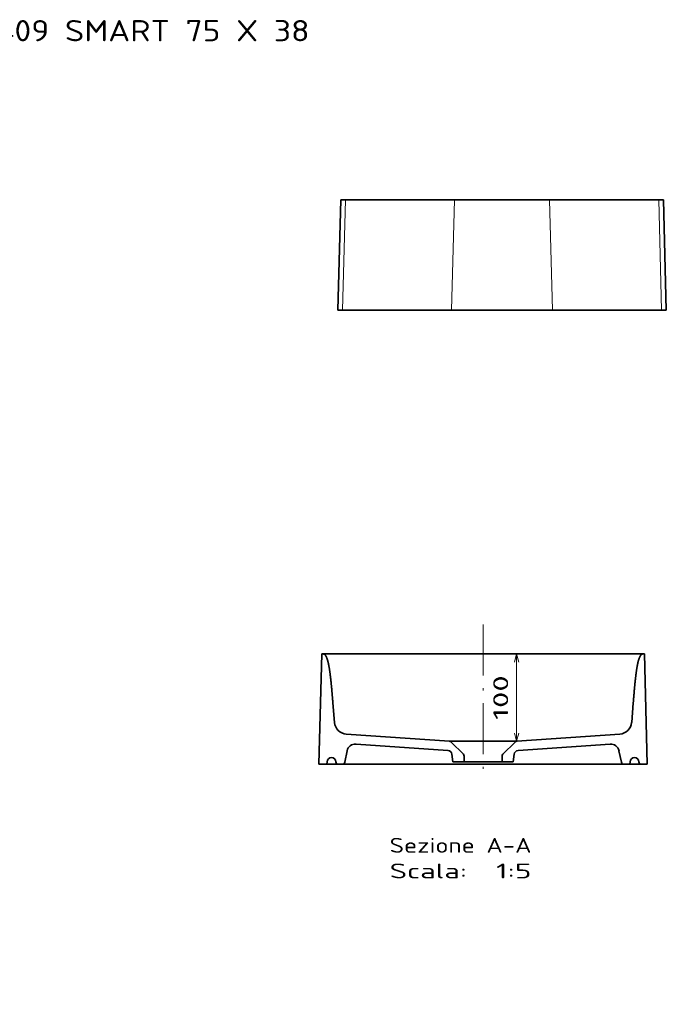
# Model space of a CAD drawing. Extents: x 37 to 365, y 30 to 262.
# Tile 5 of 5: x 212 to 365, y 30 to 262. Entities that reach past the tile are written whole.
import ezdxf
from ezdxf.enums import TextEntityAlignment as Align

# ---------------------------------------------------------------- set-up
doc = ezdxf.new("R2010")
doc.units = 0
doc.linetypes.add('DASHDOT', pattern=[18.5, 12, -3, 0.5, -3])
doc.layers.get('0').update_dxf_attribs({"lineweight": 13})
doc.styles.get("Standard").update_dxf_attribs({"font": 'isocp.shx'})
doc.dimstyles.get("Standard").update_dxf_attribs({"dimtxt": 2.5, "dimasz": 2.5, "dimexe": 1.25, "dimexo": 0.625, "dimtad": 1, "dimcen": 2.5, "dimadec": 0, "dimazin": 0, "dimtfac": 1, "dimtmove": 0, "dimatfit": 0, "dimfxl": 0, "dimarcsym": 0})

# ---------------------------------------------------------------- blocks, each defined once
blk = doc.blocks.new('*D')
at = {"color": 7, "lineweight": 13}
for p, q in [((82.33, 218.83), (44.83, 218.83)), ((46.83, 192.82), (46.83, 218.83)), ((81.66, 192.82), (44.83, 192.82)), ((131.32, 126.79), (40.17, 126.79)), ((42.17, 49.42), (42.17, 126.79)), ((329.42, 91.77), (329.42, 112.35)), ((129.51, 85.78), (156.24, 102.05)), ((57.64, 86.1), (57.64, 29.77)), ((209, 86.1), (209, 29.77)), ((131.32, 49.42), (40.17, 49.42)), ((57.64, 31.77), (209, 31.77))]:
    blk.add_line(p, q, dxfattribs=at)
for points in [[(47.35, 216.9), (46.83, 218.83), (46.31, 216.9)], [(46.31, 194.76), (46.83, 192.82), (47.35, 194.76)], [(42.68, 124.85), (42.17, 126.79), (41.65, 124.85)], [(329.93, 110.42), (329.42, 112.35), (328.9, 110.42)], [(328.9, 93.7), (329.42, 91.77), (329.93, 93.7)], [(135.76, 88.98), (137.14, 90.43), (135.22, 89.86)], [(130.89, 87.23), (129.51, 85.78), (131.43, 86.35)], [(41.65, 51.36), (42.17, 49.42), (42.68, 51.36)], [(59.57, 32.29), (57.64, 31.77), (59.57, 31.25)], [(207.07, 31.25), (209, 31.77), (207.07, 32.29)]]:
    blk.add_lwpolyline(points, dxfattribs=at)
for s, rotation, p, p2 in [('130', 90, (44.83, 200.57), (44.83, 211.08)), ('100', 90, (327.42, 96.81), (327.42, 107.31)), ('45', 31.3138, (149.42, 100.24), (155.2, 103.76)), ('%%c', 31.3138, (146.37, 98.38), (148.56, 99.72)), ('380', 90, (40.17, 82.85), (40.17, 93.36))]:
    blk.add_text(s, height=3.5, rotation=rotation, dxfattribs=at).set_placement(p, p2, align=Align.FIT)
blk.add_text('750', height=3.5, dxfattribs=at).set_placement((128.07, 33.77), (138.58, 33.77), align=Align.FIT)
blk = doc.blocks.new('BLOCK11')
at = {"color": 7, "lineweight": 35, "ltscale": 0.142433}
for p, q in [((-130, 193.4), (-130, 187.7)), ((-130, -187.7), (-130, -193.4))]:
    blk.add_line(p, q, dxfattribs=at)
at = {"color": 7, "lineweight": 35}
for p, q in [((-130, 193.4), (0, 190)), ((-130, 187.7), (-130, 59.5)), ((0, 55.9), (0, 184.5)), ((0, 55.9), (0, 183.5)), ((0, 55.9), (0, 183.5)), ((-130, -59.5), (-130, 59.5)), ((0, 55.9), (0, -55.9)), ((0, -55.9), (0, 55.9)), ((0, -55.9), (0, 55.9)), ((0, -184.5), (0, -55.9)), ((0, -183.5), (0, -55.9)), ((0, -183.5), (0, -55.9)), ((-130, -187.7), (-130, -59.5)), ((-130, -193.4), (0, -190))]:
    blk.add_line(p, q, dxfattribs=at)
at = {"color": 7, "lineweight": 13}
for p, q in [((0, 184.5), (-130, 187.7)), ((0, 55.9), (-130, 59.5)), ((0, -55.9), (-130, -59.5)), ((0, -184.5), (-130, -187.7))]:
    blk.add_line(p, q, dxfattribs=at)
at = {"color": 7, "lineweight": 35, "ltscale": 0.138725}
for p, q in [((0, 190), (0, 184.5)), ((0, -190), (0, -184.5))]:
    blk.add_line(p, q, dxfattribs=at)
at = {"color": 7, "lineweight": 13, "ltscale": 0.001932}
blk.add_line((0, 183.4), (0, 183.5), dxfattribs=at)
at = {"color": 7, "lineweight": 13, "ltscale": 0.000102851}
blk.add_line((0, 55.8), (0, 55.9), dxfattribs=at)
at = {"color": 7, "lineweight": 13, "ltscale": 0.000102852}
blk.add_line((0, -55.8), (0, -55.9), dxfattribs=at)
at = {"color": 7, "lineweight": 35}
for centre, radius, start, end in [((-22.9, 188.4), 22.9, 2.1326, 3.9036), ((-20.9, -188.6), 20.9, 356.0267, 358.1343)]:
    blk.add_arc(centre, radius, start, end, dxfattribs=at)
at = {"color": 7, "lineweight": 13}
for centre, start, end in [((-15.7, 183.3), 0.676, 4.286), ((-15.7, -183.3), 355.714, 359.324)]:
    blk.add_arc(centre, 15.7, start, end, dxfattribs=at)
at = {"color": 7, "lineweight": 35}
for points, knots in [([(0, 183.5), (0, 183.6), (0, 183.9), (0, 184.3), (0, 184.8), (0, 185.1), (0, 185.5), (0, 185.9), (0, 186.2), (0, 186.5), (0, 186.8), (0, 187.1), (0, 187.4), (0, 187.6), (0, 187.9), (0, 188.1), (0, 188.2), (0, 188.4), (0, 188.6), (0, 188.7), (0, 188.8), (0, 188.9), (0, 189), (0, 189.1), (0, 189.2), (0, 189.3), (0, 189.3)], [0, 0, 0, 0, 0.452376, 0.885552, 1.299524, 1.694285, 2.069831, 2.426156, 2.763255, 3.081122, 3.383104, 3.665845, 3.929338, 4.173581, 4.398567, 4.604293, 4.790755, 4.957949, 5.112455, 5.247666, 5.363579, 5.460194, 5.582017, 5.684578, 5.767866, 5.831874, 5.831874, 5.831874, 5.831874]), ([(0, 183.5), (0, 183.6), (0, 183.9), (0, 184.3), (0, 184.8), (0, 185.1), (0, 185.5), (0, 185.9), (0, 186.2), (0, 186.5), (0, 186.8), (0, 187.1), (0, 187.4), (0, 187.6), (0, 187.9), (0, 188.1), (0, 188.2), (0, 188.4), (0, 188.6), (0, 188.7), (0, 188.8), (0, 188.9), (0, 189), (0, 189.1), (0, 189.2), (0, 189.3), (0, 189.3)], [0, 0, 0, 0, 0.452376, 0.885552, 1.299524, 1.694285, 2.069831, 2.426156, 2.763255, 3.081122, 3.383104, 3.665845, 3.929338, 4.173581, 4.398567, 4.604293, 4.790755, 4.957949, 5.112455, 5.247666, 5.363579, 5.460194, 5.582017, 5.684578, 5.767866, 5.831874, 5.831874, 5.831874, 5.831874]), ([(0, -189.2), (0, -189.2), (0, -189.2), (0, -189.1), (0, -189), (0, -188.9), (0, -188.8), (0, -188.7), (0, -188.6), (0, -188.4), (0, -188.2), (0, -188.1), (0, -187.9), (0, -187.6), (0, -187.4), (0, -187.1), (0, -186.8), (0, -186.5), (0, -186.2), (0, -185.9), (0, -185.5), (0, -185.1), (0, -184.8), (0, -184.3), (0, -183.9), (0, -183.6), (0, -183.5)], [0, 0, 0, 0, 0.056462, 0.132194, 0.227192, 0.341453, 0.430482, 0.538806, 0.666421, 0.813327, 0.980522, 1.166984, 1.37271, 1.597697, 1.841939, 2.105433, 2.388174, 2.690156, 3.008023, 3.345122, 3.701447, 4.076993, 4.471754, 4.885725, 5.318901, 5.771277, 5.771277, 5.771277, 5.771277]), ([(0, -189.2), (0, -189.2), (0, -189.2), (0, -189.1), (0, -189), (0, -188.9), (0, -188.8), (0, -188.7), (0, -188.6), (0, -188.4), (0, -188.2), (0, -188.1), (0, -187.9), (0, -187.6), (0, -187.4), (0, -187.1), (0, -186.8), (0, -186.5), (0, -186.2), (0, -185.9), (0, -185.5), (0, -185.1), (0, -184.8), (0, -184.3), (0, -183.9), (0, -183.6), (0, -183.5)], [0, 0, 0, 0, 0.056462, 0.132194, 0.227192, 0.341453, 0.430482, 0.538806, 0.666421, 0.813327, 0.980522, 1.166984, 1.37271, 1.597697, 1.841939, 2.105433, 2.388174, 2.690156, 3.008023, 3.345122, 3.701447, 4.076993, 4.471754, 4.885725, 5.318901, 5.771277, 5.771277, 5.771277, 5.771277])]:
    blk.add_open_spline(points, degree=3, knots=knots, dxfattribs=at)
at = {"color": 7, "lineweight": 13}
for points in [[(0, 55.9), (0, 55.9), (0, 55.9), (0, 55.9), (0, 55.9), (0, 55.9)], [(0, -55.9), (0, -55.9), (0, -55.9), (0, -55.9), (0, -55.9), (0, -55.9)]]:
    blk.add_open_spline(points, degree=5, dxfattribs=at)
blk = doc.blocks.new('BLOCK12')
at = {"color": 7, "lineweight": 13}
for s, p, p2 in [('Scala:', (-264.5, 110), (-264.5, 18.9)), ('Sezione A-A', (-234.3, 110), (-234.3, -57)), ('  1:5', (-264.5, 18.9), (-264.5, -57))]:
    blk.add_text(s, height=17.5, rotation=270, dxfattribs=at).set_placement(p, p2, align=Align.FIT)
blk = doc.blocks.new('BLOCK13')
at = {"color": 7, "lineweight": 35}
for p, q in [((-130, 193.4), (0, 190)), ((-57.7, 176.9), (-80.7, 175)), ((-102.9, 39.6), (-94.4, 161.1)), ((-113.8, 41.3), (-106.3, 149.6)), ((-118.3, 23.2), (-103.8, 37.7)), ((-118.3, -23.2), (-103.8, -37.7)), ((-113.8, -41.3), (-106.3, -149.6)), ((-102.9, -39.6), (-94.4, -161.1)), ((-57.7, -176.9), (-80.7, -175)), ((-130, -193.4), (0, -190))]:
    blk.add_line(p, q, dxfattribs=at)
at = {"color": 7, "lineweight": 35, "ltscale": 0.175}
for p, q in [((-130, 193.4), (-130, 186.4)), ((-130, -186.4), (-130, -193.4))]:
    blk.add_line(p, q, dxfattribs=at)
at = {"color": 7, "lineweight": 35, "ltscale": 0.114266}
for p, q in [((-130, 170.4), (-130, 165.8)), ((-130, -165.8), (-130, -170.4))]:
    blk.add_line(p, q, dxfattribs=at)
at = {"color": 7, "lineweight": 35, "ltscale": 0.344222}
for p, q in [((-114.2, 160), (-127.6, 162.9)), ((-114.2, -160), (-127.6, -162.9))]:
    blk.add_line(p, q, dxfattribs=at)
at = {"color": 7, "lineweight": 35, "ltscale": 0.221683}
for p, q in [((-127, 35.6), (-118.2, 36.7)), ((-127, -35.6), (-118.2, -36.7))]:
    blk.add_line(p, q, dxfattribs=at)
at = {"color": 7, "lineweight": 35, "ltscale": 0.3325}
for p, q in [((-127, 22.3), (-127, 35.6)), ((-127, -22.3), (-127, -35.6))]:
    blk.add_line(p, q, dxfattribs=at)
at = {"color": 7, "lineweight": 35, "ltscale": 0.166061}
blk.add_line((-120.4, 22.3), (-127, 22.3), dxfattribs=at)
at = {"color": 7, "lineweight": 35, "ltscale": 0.166062}
blk.add_line((-120.4, -22.3), (-127, -22.3), dxfattribs=at)
at = {"color": 7, "lineweight": 35}
for centre, radius, start, end in [((-127, 186.4), 3, 180, 270), ((-127, 178.4), 5, 0, 90), ((-127, 178.4), 5, 270, 360), ((-79.5, 160), 15, 94.7247, 176), ((-127, 170.4), 3, 90, 180), ((-127, 165.8), 3, 180, 258), ((-116.2, 150.3), 10, 356, 78), ((-118.8, 41.6), 5, 276.7624, 356), ((-105.9, 39.8), 3, 315.0001, 356), ((-120.4, 25.3), 3, 270, 315.0001), ((-120.4, -25.3), 3, 44.9999, 90), ((-118.8, -41.6), 5, 4, 83.2376), ((-105.9, -39.8), 3, 4, 44.9999), ((-116.2, -150.3), 10, 282, 4), ((-79.5, -160), 15, 184, 265.2753), ((-127, -165.8), 3, 102, 180), ((-127, -170.4), 3, 180, 270), ((-127, -178.4), 5, 0, 90), ((-127, -186.4), 3, 90, 180), ((-127, -178.4), 5, 270, 360)]:
    blk.add_arc(centre, radius, start, end, dxfattribs=at)
for points, knots in [([(-57.7, 176.9), (-57.5, 176.9), (-57.2, 176.9), (-56.9, 176.9), (-56.4, 177), (-55.8, 177), (-55.6, 177.1), (-55.2, 177.1), (-54.8, 177.1), (-54.7, 177.1), (-54.4, 177.1), (-54.2, 177.2), (-54.1, 177.2), (-53.7, 177.2), (-53.4, 177.2), (-53.2, 177.2), (-52, 177.3), (-50.9, 177.4), (-49.9, 177.5), (-48.1, 177.7), (-46.3, 177.8), (-45.4, 177.9), (-44, 178), (-42.5, 178.1), (-42.5, 178.1), (-41.4, 178.2), (-40.4, 178.3), (-40.1, 178.3), (-39.4, 178.4), (-38.7, 178.5), (-38.5, 178.5), (-38.1, 178.5), (-37.6, 178.6), (-37.4, 178.6), (-36.7, 178.7), (-36.1, 178.7), (-35.6, 178.8), (-34.3, 178.9), (-33, 179), (-32.2, 179.1), (-29.6, 179.4), (-27.1, 179.7), (-25.4, 179.9), (-23, 180.2), (-20.7, 180.5), (-20, 180.6), (-18.9, 180.8), (-17.8, 180.9), (-17.4, 181), (-16.7, 181.1), (-16, 181.2), (-15.7, 181.3), (-13.4, 181.7), (-11.2, 182.1), (-9.4, 182.5), (-7.1, 183.1), (-5.3, 183.8), (-4.8, 184), (-3.6, 184.5), (-2.6, 185), (-2, 185.3), (-0.9, 186.1), (-0.3, 187), (-0.1, 187.5), (0, 188.3), (0.1, 189.1), (0, 189.4), (0, 189.7), (0, 190)], [0, 0, 0, 0, 0, 0, 2.468217, 2.468217, 2.468217, 5.025779, 5.025779, 5.025779, 6.282885, 6.282885, 6.282885, 7.53999, 7.53999, 7.53999, 10.053754, 10.053754, 10.053754, 20.101331, 20.101331, 20.101331, 29.853379, 29.853379, 29.853379, 35.844553, 35.844553, 35.844553, 41.130692, 41.130692, 41.130692, 43.558425, 43.558425, 43.558425, 45.986158, 45.986158, 45.986158, 50.841623, 50.841623, 50.841623, 60.552537, 60.552537, 60.552537, 79.840119, 79.840119, 79.840119, 88.830175, 88.830175, 88.830175, 93.325285, 93.325285, 93.325285, 97.820396, 97.820396, 97.820396, 123.982052, 123.982052, 123.982052, 133.927207, 133.927207, 133.927207, 150.353134, 150.353134, 150.353134, 172.824031, 172.824031, 172.824031, 187.086244, 187.086244, 187.086244, 187.086244, 187.086244, 187.086244]), ([(-57.7, -176.9), (-57.5, -176.9), (-57.2, -176.9), (-56.9, -176.9), (-56.4, -177), (-55.8, -177), (-55.6, -177.1), (-55.2, -177.1), (-54.8, -177.1), (-54.7, -177.1), (-54.4, -177.1), (-54.2, -177.2), (-54.1, -177.2), (-53.7, -177.2), (-53.4, -177.2), (-53.2, -177.2), (-52, -177.3), (-50.9, -177.4), (-49.9, -177.5), (-48.1, -177.7), (-46.3, -177.8), (-45.4, -177.9), (-44, -178), (-42.5, -178.1), (-42.5, -178.1), (-41.4, -178.2), (-40.4, -178.3), (-40.1, -178.3), (-39.4, -178.4), (-38.7, -178.5), (-38.5, -178.5), (-38.1, -178.5), (-37.6, -178.6), (-37.4, -178.6), (-36.7, -178.7), (-36.1, -178.7), (-35.6, -178.8), (-34.3, -178.9), (-33, -179), (-32.2, -179.1), (-29.6, -179.4), (-27.1, -179.7), (-25.4, -179.9), (-23, -180.2), (-20.7, -180.5), (-20, -180.6), (-18.9, -180.8), (-17.8, -180.9), (-17.4, -181), (-16.7, -181.1), (-16, -181.2), (-15.7, -181.3), (-13.4, -181.7), (-11.2, -182.1), (-9.4, -182.5), (-7.1, -183.1), (-5.3, -183.8), (-4.8, -184), (-3.6, -184.5), (-2.6, -185), (-2, -185.3), (-0.9, -186.1), (-0.3, -187), (-0.1, -187.5), (0, -188.3), (0.1, -189.1), (0, -189.4), (0, -189.7), (0, -190)], [0, 0, 0, 0, 0, 0, 2.468217, 2.468217, 2.468217, 5.025779, 5.025779, 5.025779, 6.282885, 6.282885, 6.282885, 7.53999, 7.53999, 7.53999, 10.053754, 10.053754, 10.053754, 20.101331, 20.101331, 20.101331, 29.853379, 29.853379, 29.853379, 35.844539, 35.844539, 35.844539, 41.130676, 41.130676, 41.130676, 43.558409, 43.558409, 43.558409, 45.986142, 45.986142, 45.986142, 50.841607, 50.841607, 50.841607, 60.552521, 60.552521, 60.552521, 79.840103, 79.840103, 79.840103, 88.830158, 88.830158, 88.830158, 93.325269, 93.325269, 93.325269, 97.82038, 97.82038, 97.82038, 123.982036, 123.982036, 123.982036, 133.927191, 133.927191, 133.927191, 150.353118, 150.353118, 150.353118, 172.824015, 172.824015, 172.824015, 187.086228, 187.086228, 187.086228, 187.086228, 187.086228, 187.086228])]:
    blk.add_open_spline(points, degree=5, knots=knots, dxfattribs=at)
blk = doc.blocks.new('BLOCK14')
at = {"color": 7, "lineweight": 13}
blk.add_text('ART  7409 SMART 75 X 38', height=5, dxfattribs=at).set_placement((-50, -6.94), (49.76, -6.94), align=Align.FIT)

msp = doc.modelspace()

# ---------------------------------------------------------------- linework, layer by layer
at = {"color": 7, "linetype": 'DASHDOT', "lineweight": 13}
msp.add_line((321.5102, 119.2653), (321.5102, 82.4604), dxfattribs=at)
at = {"color": 7, "lineweight": 35}
for p, q in [((283.5102, 112.3516), (359.5102, 112.3516)), ((282.8293, 86.3516), (360.191, 86.3516))]:
    msp.add_line(p, q, dxfattribs=at)
at = {"color": 7, "lineweight": 35, "ltscale": 0.39594}
msp.add_line((313.5914, 91.7672), (329.429, 91.7672), dxfattribs=at)
at = {"color": 7, "lineweight": 35, "ltscale": 0.22325}
msp.add_line((317.0452, 86.9446), (325.9752, 86.9446), dxfattribs=at)

# ---------------------------------------------------------------- block references
at = {"lineweight": 0}
msp.add_blockref('BLOCK14', (230.8891, 263.6854), dxfattribs=at)
at = {"lineweight": 0, "xscale": 0.2, "yscale": 0.2, "zscale": 0.2, "rotation": 90.0000000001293}
for name, p in [('BLOCK11', (325.9809, 219.3941)), ('BLOCK13', (321.5102, 112.3516)), ('BLOCK12', (321.5102, 112.3516))]:
    msp.add_blockref(name, p, dxfattribs=at)

# ---------------------------------------------------------------- dimensions: what is measured, and where the dimension line sits
at = {"color": 0, "lineweight": 0}
dim = msp.add_diameter_dim_2p(p1=(129.5074, 85.7842), p2=(137.1366, 90.4254), dimstyle='Standard', override={"dimlfac": 5}, dxfattribs=at)
dim.commit()
dim.dimension.update_dxf_attribs({"geometry": '*D', "text_midpoint": (151.8275, 99.3624), "dimtype": 163})
for base, p1, p2, angle, text, middle, dimtype in [((57.6412, 31.7704), (209.0028, 88.1048), (57.6412, 88.1048), 180, '750', (133.322, 31.7704), 161), ((42.1651, 126.7857), (133.322, 49.4239), (133.322, 126.7857), 89.999523, '380', (42.1651, 88.1048), 160), ((329.4159, 91.7672), (359.5102, 112.3516), (329.429, 91.7672), 269.998569, '100', (329.4159, 102.0594), 160)]:
    dim = msp.add_linear_dim(base=base, p1=p1, p2=p2, angle=angle, text=text, dimstyle='Standard', override={"dimlfac": 5}, dxfattribs=at)
    dim.commit()
    dim.dimension.update_dxf_attribs({"geometry": '*D', "text_midpoint": middle, "dimtype": dimtype})
dim = msp.add_linear_dim(base=(46.8319, 192.8248), p1=(84.331, 218.8332), p2=(83.6558, 192.8248), angle=269.998569, dimstyle='Standard', override={"dimlfac": 5}, dxfattribs=at)
dim.commit()
dim.dimension.update_dxf_attribs({"geometry": '*D', "text_midpoint": (46.8319, 205.829), "dimtype": 160})

doc.saveas('drawing.dxf')
